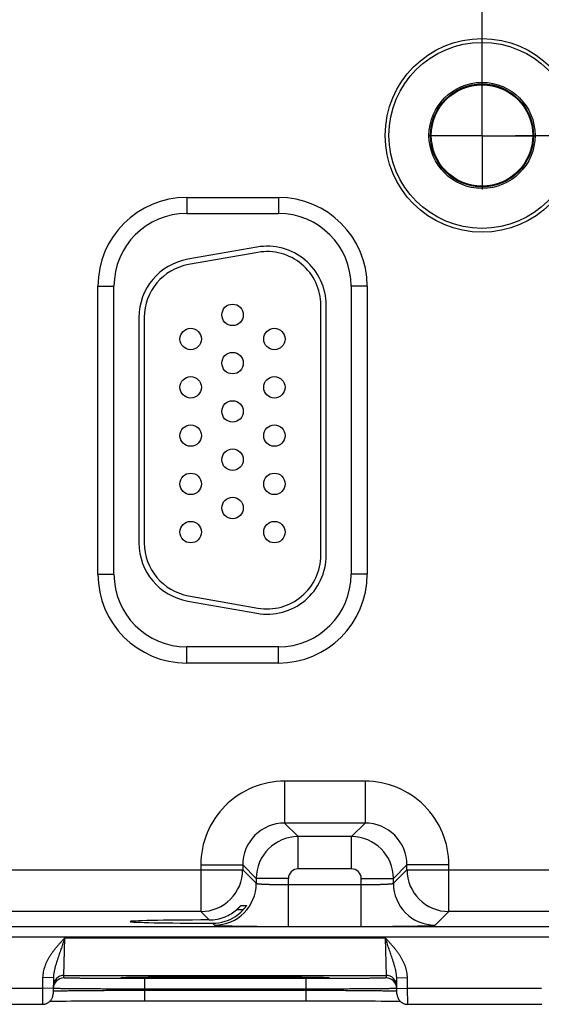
# Model space of a CAD drawing. Header units: inches. Extents: x 0 to 34, y 0 to 22.
# Tile 22 of 78: x 12.4 to 13.3, y 13.1 to 15. Entities that reach past the tile are written whole.
import ezdxf

# ---------------------------------------------------------------- set-up
doc = ezdxf.new("R2010")
doc.units = ezdxf.units.IN
doc.header["$LTSCALE"] = 1.87
doc.header["$MEASUREMENT"] = 0
doc.linetypes.add('CENTER', pattern=[0.6, 0.375, -0.075, 0.075, -0.075])
doc.layers.get('0').update_dxf_attribs({"linetype": 'CONTINUOUS'})
doc.layers.add('02___PRT_ALL_AXES', color=7, linetype='CONTINUOUS')
doc.layers.add('DIMENSIONS', color=7, linetype='CONTINUOUS')
doc.styles.get("Standard").update_dxf_attribs({"font": 'txt', "width": 0.8})
doc.dimstyles.new('DIMSTYLE_1', dxfattribs={"dimtxt": 0.15625, "dimasz": 0.1875, "dimexe": 0.125, "dimexo": 0.0625, "dimgap": 0.09, "dimtad": 0, "dimtih": 1, "dimtoh": 1, "dimzin": 4, "dimdsep": 46, "dimtxsty": 'STANDARD', "dimblk": 'CLOSED', "dimblk1": 'CLOSED', "dimblk2": 'CLOSED', "dimcen": 0.09, "dimadec": 0, "dimazin": 0, "dimtfac": 1, "dimtofl": 0, "dimtmove": 0, "dimatfit": 3, "dimldrblk": 'CLOSED', "dimfxl": 1, "dimtolj": 1, "dimtzin": 4, "dimarcsym": 0})

# ---------------------------------------------------------------- blocks, each defined once
blk = doc.blocks.new('*D6')
at = {"layer": 'DIMENSIONS', "color": 2, "linetype": 'CONTINUOUS'}
blk.add_line((13.3, 14.7518), (15.2729, 14.7518), dxfattribs=at)
at = {"layer": 'DIMENSIONS', "color": 2, "linetype": 'CONTINUOUS', "insert": (15.351, 14.8299), "char_height": 0.15625, "width": 1.40625, "attachment_point": 1, "rotation": 0, "line_spacing_factor": 0.9}
blk.add_mtext('1.83{\\Ftxt.shx;\\W1.000000;\\H0.156250; }[46,6]', dxfattribs=at)
blk = doc.blocks.new('_CLOSED')
at = {"color": 0, "linetype": 'BYBLOCK'}
for p, q in [((0, 0), (-1, 0.1667)), ((-1, 0.1667), (-1, -0.1667)), ((-1, -0.1667), (0, 0)), ((-1, 0), (0, 0))]:
    blk.add_line(p, q, dxfattribs=at)
blk = doc.blocks.new('*D11')
at = {"layer": 'DIMENSIONS', "color": 2, "linetype": 'CONTINUOUS'}
blk.add_line((13.2375, 14.8143), (13.2375, 17.2724), dxfattribs=at)
at = {"layer": 'DIMENSIONS', "color": 2, "linetype": 'CONTINUOUS', "insert": (13.1594, 17.3506), "char_height": 0.15625, "width": 1.53125, "attachment_point": 1, "rotation": 90, "line_spacing_factor": 0.9}
blk.add_mtext('5.81{\\Ftxt.shx;\\W1.000000;\\H0.156250; }[147,6]', dxfattribs=at)

msp = doc.modelspace()

# ---------------------------------------------------------------- linework, layer by layer
at = {"color": 7, "linetype": 'CONTINUOUS'}
for p, q in [((12.687, 14.6363), (12.858, 14.6363)), ((12.687, 14.6363), (12.687, 14.6063)), ((12.858, 14.6363), (12.858, 14.6063)), ((12.687, 14.6063), (12.858, 14.6063)), ((12.8179, 14.5436), (12.6889, 14.5209)), ((12.8196, 14.5338), (12.6906, 14.5111)), ((12.5215, 14.4708), (12.5515, 14.4708)), ((12.5215, 13.9338), (12.5215, 14.4708)), ((12.5515, 13.9338), (12.5515, 14.4708)), ((13.0235, 14.4708), (12.9935, 14.4708)), ((12.9935, 14.4708), (12.9935, 13.9338)), ((13.0235, 14.4708), (13.0235, 13.9338)), ((12.937, 13.9693), (12.937, 14.4353)), ((12.947, 13.9693), (12.947, 14.4353)), ((12.598, 14.4126), (12.598, 13.9921)), ((12.608, 14.4126), (12.608, 13.9921)), ((12.5215, 13.9338), (12.5515, 13.9338)), ((13.0235, 13.9338), (12.9935, 13.9338)), ((12.6889, 13.8837), (12.8179, 13.861)), ((12.6906, 13.8936), (12.8196, 13.8708)), ((12.858, 13.7983), (12.687, 13.7983)), ((12.687, 13.7683), (12.687, 13.7983)), ((12.858, 13.7683), (12.858, 13.7983)), ((12.858, 13.7683), (12.687, 13.7683)), ((13.0197, 13.548), (12.8693, 13.548)), ((12.8693, 13.548), (12.8693, 13.47)), ((13.0197, 13.548), (13.0197, 13.47)), ((13.0197, 13.47), (12.8693, 13.47)), ((12.8693, 13.47), (12.8947, 13.4446)), ((13.0197, 13.47), (12.9943, 13.4446)), ((12.9943, 13.4446), (12.8947, 13.4446)), ((12.8947, 13.3846), (12.8947, 13.4446)), ((12.9943, 13.3846), (12.9943, 13.4446)), ((12.1676, 13.383), (12.7914, 13.383)), ((12.7134, 13.392), (12.7914, 13.392)), ((12.7134, 13.392), (12.7134, 13.305)), ((12.7914, 13.392), (12.8167, 13.3666)), ((12.7914, 13.392), (12.7914, 13.383)), ((12.7914, 13.383), (12.8167, 13.3576)), ((12.9943, 13.3846), (12.8947, 13.3846)), ((13.0976, 13.392), (13.0723, 13.3666)), ((13.0723, 13.3576), (13.0976, 13.383)), ((13.1756, 13.392), (13.0976, 13.392)), ((13.0976, 13.383), (13.0976, 13.392)), ((13.0976, 13.383), (13.7214, 13.383)), ((13.1756, 13.305), (13.1756, 13.392)), ((12.8767, 13.3666), (12.8167, 13.3666)), ((12.8167, 13.3666), (12.8167, 13.3576)), ((12.8767, 13.2772), (12.8767, 13.3666)), ((13.0123, 13.3666), (13.0723, 13.3666)), ((13.0123, 13.2772), (13.0123, 13.3666)), ((13.0723, 13.3576), (13.0723, 13.3666)), ((12.8767, 13.3552), (13.0123, 13.3552)), ((12.7924, 13.3085), (12.7801, 13.3085)), ((12.7881, 13.3162), (12.7984, 13.3162)), ((12.7134, 13.305), (12.2456, 13.305)), ((12.7134, 13.305), (12.729, 13.2894)), ((13.1503, 13.2796), (13.1756, 13.305)), ((13.6434, 13.305), (13.1756, 13.305)), ((10.467, 13.2771), (14.1372, 13.2771)), ((12.7351, 13.2832), (12.7387, 13.2796)), ((12.8767, 13.2772), (13.0123, 13.2772)), ((10.467, 13.2581), (14.1372, 13.2581)), ((12.4583, 13.186), (12.4598, 13.256)), ((12.4598, 13.256), (13.0572, 13.256)), ((13.0572, 13.256), (13.0587, 13.186)), ((12.4185, 13.1818), (12.4182, 13.1621)), ((12.4385, 13.1815), (12.4185, 13.1818)), ((12.4385, 13.1815), (12.438, 13.1517)), ((12.4582, 13.1813), (12.4583, 13.186)), ((12.4583, 13.186), (13.0587, 13.186)), ((12.5671, 13.1821), (12.5672, 13.1821)), ((12.5672, 13.1821), (12.5673, 13.1821)), ((12.5673, 13.1821), (12.5675, 13.1821)), ((12.5675, 13.1821), (12.5678, 13.1821)), ((12.5678, 13.1821), (12.5681, 13.1821)), ((12.5681, 13.1821), (12.5687, 13.1822)), ((12.5687, 13.1822), (12.5693, 13.1822)), ((12.5693, 13.1822), (12.5705, 13.1822)), ((12.5705, 13.1822), (12.5718, 13.1823)), ((12.5718, 13.1823), (12.574, 13.1823)), ((12.574, 13.1823), (12.5771, 13.1824)), ((12.5771, 13.1824), (12.5803, 13.1825)), ((12.5803, 13.1825), (12.5842, 13.1826)), ((12.5842, 13.1826), (12.5891, 13.1827)), ((12.5891, 13.1827), (12.595, 13.1827)), ((12.595, 13.1827), (12.6021, 13.1828)), ((12.6021, 13.1828), (12.6082, 13.1829)), ((12.9089, 13.18), (12.6081, 13.18)), ((12.6081, 13.18), (12.6081, 13.1603)), ((12.6082, 13.1829), (12.6153, 13.183)), ((12.6153, 13.183), (12.6234, 13.183)), ((12.6234, 13.183), (12.6332, 13.1831)), ((12.6332, 13.1831), (12.6455, 13.1832)), ((12.6455, 13.1832), (12.6555, 13.1833)), ((12.6555, 13.1833), (12.6668, 13.1833)), ((12.6668, 13.1833), (12.6791, 13.1834)), ((12.6791, 13.1834), (12.6918, 13.1834)), ((12.6918, 13.1834), (12.7048, 13.1835)), ((12.7048, 13.1835), (12.718, 13.1835)), ((12.718, 13.1835), (12.7315, 13.1835)), ((12.7315, 13.1835), (12.7451, 13.1835)), ((12.7451, 13.1835), (12.7585, 13.1835)), ((12.7585, 13.1835), (12.7719, 13.1835)), ((12.7719, 13.1835), (12.7855, 13.1835)), ((12.7855, 13.1835), (12.799, 13.1835)), ((12.799, 13.1835), (12.8122, 13.1835)), ((12.8122, 13.1835), (12.8252, 13.1834)), ((12.8252, 13.1834), (12.8379, 13.1834)), ((12.8379, 13.1834), (12.8501, 13.1833)), ((12.8501, 13.1833), (12.862, 13.1833)), ((12.862, 13.1833), (12.8732, 13.1832)), ((12.8732, 13.1832), (12.883, 13.1831)), ((12.883, 13.1831), (12.8914, 13.1831)), ((12.8914, 13.1831), (12.9019, 13.183)), ((12.9019, 13.183), (12.9102, 13.1829)), ((12.9089, 13.18), (12.9089, 13.1603)), ((12.9102, 13.1829), (12.9171, 13.1828)), ((12.9171, 13.1828), (12.9228, 13.1827)), ((12.9228, 13.1827), (12.9276, 13.1827)), ((12.9276, 13.1827), (12.9328, 13.1826)), ((12.9328, 13.1826), (12.9369, 13.1825)), ((12.9369, 13.1825), (12.9403, 13.1824)), ((12.9403, 13.1824), (12.943, 13.1823)), ((12.943, 13.1823), (12.9451, 13.1823)), ((12.9451, 13.1823), (12.9468, 13.1822)), ((12.9468, 13.1822), (12.9477, 13.1822)), ((12.9477, 13.1822), (12.9485, 13.1821)), ((12.9485, 13.1821), (12.9489, 13.1821)), ((12.9494, 13.1821), (12.9496, 13.1821)), ((12.9496, 13.1821), (12.9498, 13.1821)), ((13.0587, 13.186), (13.0588, 13.1813)), ((13.0785, 13.1815), (13.0985, 13.1818)), ((13.079, 13.1517), (13.0785, 13.1815)), ((13.0988, 13.1621), (13.0985, 13.1818)), ((12.1688, 13.1621), (12.4182, 13.1621)), ((12.4182, 13.1621), (12.418, 13.1321)), ((12.4382, 13.1617), (12.4182, 13.1621)), ((12.4383, 13.1616), (12.4382, 13.1616)), ((13.0788, 13.1616), (13.0787, 13.1616)), ((13.0788, 13.1617), (13.0988, 13.1621)), ((13.0988, 13.1621), (13.3482, 13.1621)), ((13.099, 13.1321), (13.0988, 13.1621)), ((12.4381, 13.1568), (12.4382, 13.1568)), ((12.9089, 13.1603), (12.6081, 13.1603)), ((12.6081, 13.1584), (12.6081, 13.1603)), ((12.6081, 13.1584), (12.9089, 13.1584)), ((12.6081, 13.1584), (12.6081, 13.1388)), ((12.9089, 13.1584), (12.9089, 13.1603)), ((12.9089, 13.1584), (12.9089, 13.1388)), ((13.0788, 13.1568), (13.0789, 13.1568)), ((12.169, 13.1321), (12.418, 13.1321)), ((12.4319, 13.1377), (12.4352, 13.1378)), ((12.4352, 13.1378), (12.4396, 13.1379)), ((12.4396, 13.1379), (12.444, 13.1379)), ((12.444, 13.1379), (12.4492, 13.138)), ((12.4492, 13.138), (12.4554, 13.1381)), ((12.4554, 13.1381), (12.4626, 13.1382)), ((12.4626, 13.1382), (12.471, 13.1383)), ((12.471, 13.1383), (12.4811, 13.1383)), ((12.4811, 13.1383), (12.4899, 13.1384)), ((12.4899, 13.1384), (12.4999, 13.1385)), ((12.4999, 13.1385), (12.5115, 13.1385)), ((12.5115, 13.1385), (12.5252, 13.1386)), ((12.5252, 13.1386), (12.536, 13.1386)), ((12.536, 13.1386), (12.5484, 13.1387)), ((12.5484, 13.1387), (12.5616, 13.1387)), ((12.5616, 13.1387), (12.5748, 13.1387)), ((12.5748, 13.1387), (12.5881, 13.1388)), ((12.5881, 13.1388), (12.6016, 13.1388)), ((12.6016, 13.1388), (12.9089, 13.1388)), ((12.9089, 13.1388), (12.9221, 13.1388)), ((12.9221, 13.1388), (12.9355, 13.1387)), ((12.9355, 13.1387), (12.9488, 13.1387)), ((12.9488, 13.1387), (12.9618, 13.1387)), ((12.9618, 13.1387), (12.9746, 13.1387)), ((12.9746, 13.1387), (12.9871, 13.1386)), ((12.9871, 13.1386), (12.9991, 13.1386)), ((12.9991, 13.1386), (13.0108, 13.1385)), ((13.0108, 13.1385), (13.0215, 13.1384)), ((13.0215, 13.1384), (13.031, 13.1384)), ((13.031, 13.1384), (13.0391, 13.1383)), ((13.0391, 13.1383), (13.0497, 13.1382)), ((13.0497, 13.1382), (13.0586, 13.1381)), ((13.0586, 13.1381), (13.0659, 13.138)), ((13.0659, 13.138), (13.0718, 13.138)), ((13.0718, 13.138), (13.0766, 13.1379)), ((13.0766, 13.1379), (13.0807, 13.1378)), ((13.0807, 13.1378), (13.084, 13.1377)), ((13.084, 13.1377), (13.0851, 13.1377)), ((13.099, 13.1321), (13.348, 13.1321))]:
    msp.add_line(p, q, dxfattribs=at)
for points in [[(12.567, 13.1821), (12.567, 13.1821), (12.567, 13.1821), (12.5671, 13.1821)], [(12.9489, 13.1821), (12.9493, 13.1821), (12.9494, 13.1821)], [(12.9498, 13.1821), (12.9499, 13.1821), (12.95, 13.1821), (12.95, 13.1821)], [(12.418, 13.1321), (12.4187, 13.1321), (12.4199, 13.1322), (12.4211, 13.1323), (12.4223, 13.1325), (12.4235, 13.1328), (12.4246, 13.1332), (12.4258, 13.1336), (12.4269, 13.1341), (12.4279, 13.1347), (12.429, 13.1354), (12.43, 13.1361), (12.4309, 13.1368), (12.4318, 13.1376), (12.4327, 13.1385), (12.4335, 13.1394), (12.4342, 13.1404), (12.4349, 13.1414), (12.4355, 13.1424), (12.4361, 13.1435), (12.4366, 13.1446), (12.437, 13.1458), (12.4373, 13.1469), (12.4376, 13.1481), (12.4378, 13.1493), (12.438, 13.1505), (12.438, 13.1517)], [(13.079, 13.1517), (13.079, 13.1505), (13.0792, 13.1493), (13.0794, 13.1481), (13.0797, 13.1469), (13.08, 13.1458), (13.0804, 13.1446), (13.0809, 13.1435), (13.0815, 13.1424), (13.0821, 13.1414), (13.0828, 13.1404), (13.0835, 13.1394), (13.0843, 13.1385), (13.0852, 13.1376), (13.0861, 13.1368), (13.087, 13.1361), (13.088, 13.1354), (13.0891, 13.1347), (13.0901, 13.1341), (13.0912, 13.1336), (13.0924, 13.1332), (13.0935, 13.1328), (13.0947, 13.1325), (13.0959, 13.1323), (13.0971, 13.1322), (13.0983, 13.1321), (13.099, 13.1321)], [(13.348, 13.1321), (13.3487, 13.1321)]]:
    msp.add_lwpolyline(points, dxfattribs=at)
for centre, radius in [((13.2375, 14.7518), 0.1805), ((13.2375, 14.7518), 0.1734), ((13.2375, 14.7518), 0.0989), ((13.2375, 14.7518), 0.096), ((13.2375, 14.7518), 0.0945), ((12.7725, 14.4173), 0.02), ((12.6945, 14.3723), 0.02), ((12.8505, 14.3723), 0.02), ((12.7725, 14.3273), 0.02), ((12.6945, 14.2823), 0.02), ((12.8505, 14.2823), 0.02), ((12.7725, 14.2373), 0.02), ((12.6945, 14.1923), 0.02), ((12.8505, 14.1923), 0.02), ((12.7725, 14.1473), 0.02), ((12.6945, 14.1023), 0.02), ((12.8505, 14.1023), 0.02), ((12.7725, 14.0573), 0.02), ((12.6945, 14.0123), 0.02), ((12.8505, 14.0123), 0.02)]:
    msp.add_circle(centre, radius, dxfattribs=at)
for centre, radius, start, end in [((12.687, 14.4708), 0.1655, 90, 180), ((12.858, 14.4708), 0.1655, 0, 90), ((12.687, 14.4708), 0.1355, 90, 180), ((12.858, 14.4708), 0.1355, 0, 90), ((12.837, 14.4353), 0.11, 0, 100), ((12.708, 14.4126), 0.11, 100, 180), ((12.837, 14.4353), 0.1, 0, 100), ((12.708, 14.4126), 0.1, 100, 180), ((12.708, 13.9921), 0.11, 180, 260), ((12.708, 13.9921), 0.1, 180, 260), ((12.837, 13.9693), 0.11, 260, 360), ((12.837, 13.9693), 0.1, 260, 360), ((12.687, 13.9338), 0.1655, 180, 270), ((12.687, 13.9338), 0.1355, 180, 270), ((12.858, 13.9338), 0.1655, 270, 360), ((12.858, 13.9338), 0.1355, 270, 360), ((12.8693, 13.392), 0.156, 89.9963, 180.0037), ((13.0197, 13.392), 0.156, 359.9963, 90.0037), ((12.8693, 13.392), 0.0779, 89.9712, 180.0288), ((13.0197, 13.392), 0.0779, 359.9712, 90.0288), ((12.8947, 13.3666), 0.078, 90.0153, 179.9847), ((12.9943, 13.3666), 0.078, 0.0153, 89.9847), ((12.7133, 13.383), 0.078, 270.0209, 359.9791), ((12.8947, 13.3666), 0.018, 89.9962, 180.0037), ((12.9943, 13.3666), 0.018, 359.9962, 90.0037), ((13.1757, 13.383), 0.078, 180.0209, 269.9791), ((12.7387, 13.3576), 0.078, 270.0209, 359.9791), ((13.1503, 13.3576), 0.078, 180.0209, 269.9791), ((12.7287, 13.368), 0.0786, 292.2666, 310.7845), ((12.7353, 13.3606), 0.0774, 287.4724, 316.8221), ((12.7287, 13.3679), 0.0786, 270.1847, 292.2821), ((12.7353, 13.3607), 0.0774, 269.8558, 287.4495), ((12.4582, 13.1613), 0.02, 89.9987, 178.7553), ((12.4583, 13.166), 0.02, 89.9987, 178.9988), ((12.5716, 13.1014), 0.0808, 93.1152, 93.2829), ((12.9453, 13.0995), 0.0828, 86.7202, 86.8828), ((13.0587, 13.166), 0.02, 1.0012, 90.0013), ((13.0588, 13.1613), 0.02, 1.2447, 90.0013), ((12.4582, 13.1613), 0.02, 178.7564, 179), ((13.0588, 13.1613), 0.02, 1, 1.2436)]:
    msp.add_arc(centre, radius, start, end, dxfattribs=at)
msp.add_ellipse((12.7585, 13.2863), major_axis=(0.1771, 0), ratio=0.017455, start_param=1.73829, end_param=4.579802, dxfattribs=at)
for points, knots in [([(12.8167, 13.3576), (12.8167, 13.3576), (12.8168, 13.3575), (12.8168, 13.3575), (12.8168, 13.3575), (12.8169, 13.3574), (12.817, 13.3574), (12.8171, 13.3573), (12.8173, 13.3573), (12.8175, 13.3572), (12.8178, 13.3572), (12.8181, 13.3571), (12.8184, 13.3571), (12.8189, 13.357), (12.8196, 13.3569), (12.8205, 13.3568), (12.8216, 13.3567), (12.8228, 13.3566), (12.8242, 13.3565), (12.8256, 13.3564), (12.8278, 13.3562), (12.8308, 13.3561), (12.8348, 13.3559), (12.8383, 13.3558), (12.8413, 13.3557), (12.8446, 13.3556), (12.8488, 13.3555), (12.8541, 13.3554), (12.8595, 13.3553), (12.8652, 13.3553), (12.8709, 13.3552), (12.8748, 13.3552), (12.8767, 13.3552)], [0, 0, 0, 0, 0.001207, 0.001962, 0.002834, 0.003831, 0.004957, 0.007611, 0.010816, 0.014578, 0.018902, 0.023789, 0.02924, 0.035253, 0.048956, 0.064876, 0.08298, 0.10323, 0.12558, 0.149981, 0.176376, 0.234901, 0.300614, 0.372902, 0.411302, 0.451089, 0.534442, 0.622179, 0.713474, 0.807469, 0.903279, 1, 1, 1, 1]), ([(13.0123, 13.3552), (13.0142, 13.3552), (13.0181, 13.3552), (13.0238, 13.3553), (13.0295, 13.3553), (13.0349, 13.3554), (13.0402, 13.3555), (13.0444, 13.3556), (13.0477, 13.3557), (13.0507, 13.3558), (13.0542, 13.3559), (13.0582, 13.3561), (13.0612, 13.3562), (13.0634, 13.3564), (13.0648, 13.3565), (13.0662, 13.3566), (13.0674, 13.3567), (13.0685, 13.3568), (13.0694, 13.3569), (13.0701, 13.357), (13.0706, 13.3571), (13.0709, 13.3571), (13.0712, 13.3572), (13.0715, 13.3572), (13.0717, 13.3573), (13.0719, 13.3573), (13.072, 13.3574), (13.0721, 13.3574), (13.0722, 13.3575), (13.0722, 13.3575), (13.0722, 13.3575), (13.0723, 13.3576), (13.0723, 13.3576)], [0, 0, 0, 0, 0.096721, 0.192531, 0.286526, 0.377821, 0.465558, 0.548911, 0.588698, 0.627098, 0.699386, 0.765099, 0.823624, 0.850019, 0.87442, 0.89677, 0.91702, 0.935124, 0.951044, 0.964747, 0.97076, 0.976211, 0.981098, 0.985422, 0.989184, 0.992389, 0.995043, 0.996169, 0.997166, 0.998038, 0.998793, 1, 1, 1, 1]), ([(12.7801, 13.3085), (12.7805, 13.3089), (12.7813, 13.3095), (12.7822, 13.3104), (12.7829, 13.311), (12.7836, 13.3116), (12.7842, 13.3122), (12.7848, 13.3128), (12.7854, 13.3134), (12.7859, 13.314), (12.7863, 13.3144), (12.7866, 13.3147), (12.7869, 13.315), (12.7871, 13.3152), (12.7873, 13.3154), (12.7874, 13.3155), (12.7876, 13.3157), (12.7877, 13.3158), (12.7878, 13.3159), (12.7879, 13.316), (12.7879, 13.3161), (12.788, 13.3161), (12.788, 13.3161), (12.788, 13.3162), (12.7881, 13.3162), (12.7881, 13.3162), (12.7881, 13.3162), (12.7881, 13.3162), (12.7881, 13.3162)], [0, 0, 0, 0, 0.173386, 0.258564, 0.342266, 0.424088, 0.503565, 0.580166, 0.653275, 0.722177, 0.786042, 0.81579, 0.843905, 0.870245, 0.894656, 0.916976, 0.937034, 0.954652, 0.969646, 0.976103, 0.981836, 0.986824, 0.991045, 0.994481, 0.997117, 0.998946, 0.999564, 1, 1, 1, 1]), ([(12.7984, 13.3162), (12.7984, 13.3162), (12.7984, 13.3162), (12.7984, 13.3162), (12.7984, 13.3162), (12.7984, 13.3162), (12.7984, 13.3162), (12.7984, 13.3162), (12.7984, 13.3161), (12.7984, 13.3161), (12.7984, 13.3161), (12.7983, 13.3161), (12.7983, 13.316), (12.7983, 13.316), (12.7982, 13.3159), (12.7982, 13.3158), (12.7982, 13.3158), (12.7981, 13.3157), (12.798, 13.3155), (12.7978, 13.3153), (12.7976, 13.3149), (12.7973, 13.3144), (12.7969, 13.3139), (12.7964, 13.3133), (12.796, 13.3127), (12.7954, 13.312), (12.7949, 13.3113), (12.7943, 13.3106), (12.7937, 13.3099), (12.7928, 13.3089), (12.7922, 13.3082), (12.7917, 13.3077)], [0, 0, 0, 0, 0.000303, 0.000605, 0.001019, 0.001592, 0.002342, 0.003275, 0.004395, 0.005701, 0.00887, 0.012775, 0.017404, 0.022743, 0.028778, 0.035491, 0.042867, 0.050889, 0.068805, 0.089102, 0.136306, 0.191455, 0.253565, 0.321727, 0.395112, 0.472966, 0.554606, 0.639419, 0.726847, 0.816388, 1, 1, 1, 1]), ([(12.7387, 13.2796), (12.7387, 13.2796), (12.7388, 13.2796), (12.7388, 13.2796), (12.7388, 13.2795), (12.7389, 13.2795), (12.739, 13.2795), (12.7391, 13.2794), (12.7393, 13.2794), (12.7396, 13.2794), (12.7401, 13.2793), (12.7406, 13.2792), (12.7412, 13.2792), (12.7418, 13.2791), (12.7426, 13.2791), (12.7434, 13.279), (12.7443, 13.279), (12.7456, 13.2789), (12.7475, 13.2788), (12.75, 13.2787), (12.7528, 13.2786), (12.7559, 13.2785), (12.7593, 13.2784), (12.7629, 13.2783), (12.7668, 13.2782), (12.771, 13.2781), (12.7754, 13.278), (12.7818, 13.2779), (12.7903, 13.2778), (12.801, 13.2776), (12.8125, 13.2775), (12.8246, 13.2774), (12.8372, 13.2773), (12.8502, 13.2773), (12.8634, 13.2772), (12.8723, 13.2772), (12.8767, 13.2772)], [0, 0, 0, 0, 0.000163, 0.000356, 0.000838, 0.001455, 0.002212, 0.003109, 0.00415, 0.006665, 0.00976, 0.013432, 0.017681, 0.022505, 0.027903, 0.033872, 0.04041, 0.047512, 0.063391, 0.081469, 0.101707, 0.124062, 0.14848, 0.174901, 0.203262, 0.233502, 0.265548, 0.299322, 0.371734, 0.450067, 0.533574, 0.621478, 0.712943, 0.807113, 0.9031, 1, 1, 1, 1]), ([(13.0123, 13.2772), (13.0167, 13.2772), (13.0256, 13.2772), (13.0388, 13.2773), (13.0518, 13.2773), (13.0644, 13.2774), (13.0765, 13.2775), (13.088, 13.2776), (13.0987, 13.2778), (13.1072, 13.2779), (13.1136, 13.278), (13.118, 13.2781), (13.1222, 13.2782), (13.1261, 13.2783), (13.1297, 13.2784), (13.1331, 13.2785), (13.1362, 13.2786), (13.139, 13.2787), (13.1415, 13.2788), (13.1434, 13.2789), (13.1447, 13.279), (13.1456, 13.279), (13.1464, 13.2791), (13.1472, 13.2791), (13.1478, 13.2792), (13.1484, 13.2792), (13.1489, 13.2793), (13.1494, 13.2794), (13.1497, 13.2794), (13.1499, 13.2794), (13.15, 13.2795), (13.1501, 13.2795), (13.1502, 13.2795), (13.1502, 13.2796), (13.1502, 13.2796), (13.1503, 13.2796), (13.1503, 13.2796)], [0, 0, 0, 0, 0.0969, 0.192887, 0.287057, 0.378522, 0.466426, 0.549933, 0.628266, 0.700678, 0.734452, 0.766498, 0.796738, 0.825099, 0.85152, 0.875938, 0.898293, 0.918531, 0.936609, 0.952488, 0.95959, 0.966128, 0.972097, 0.977495, 0.982319, 0.986568, 0.99024, 0.993335, 0.99585, 0.996891, 0.997788, 0.998545, 0.999162, 0.999644, 0.999837, 1, 1, 1, 1]), ([(12.4598, 13.256), (12.4586, 13.2546), (12.4568, 13.2527), (12.4543, 13.25), (12.4519, 13.2473), (12.4489, 13.2439), (12.4453, 13.2398), (12.4418, 13.2357), (12.4385, 13.2314), (12.4358, 13.2277), (12.4338, 13.2247), (12.4323, 13.2225), (12.4308, 13.2202), (12.4295, 13.2178), (12.4281, 13.2155), (12.4269, 13.2131), (12.4257, 13.2106), (12.4246, 13.2081), (12.4235, 13.2056), (12.4222, 13.2022), (12.4209, 13.1979), (12.4196, 13.1926), (12.4188, 13.1873), (12.4186, 13.1836), (12.4185, 13.1818)], [0, 0, 0, 0, 0.062502, 0.093753, 0.125005, 0.187507, 0.25001, 0.312513, 0.375016, 0.437518, 0.46877, 0.500023, 0.531275, 0.562527, 0.59378, 0.625032, 0.656284, 0.687536, 0.718788, 0.75004, 0.812534, 0.875025, 0.937514, 1, 1, 1, 1]), ([(12.4598, 13.256), (12.4593, 13.2544), (12.4582, 13.2512), (12.4566, 13.2464), (12.455, 13.2417), (12.4534, 13.237), (12.4518, 13.2323), (12.4502, 13.2276), (12.4486, 13.223), (12.4473, 13.2191), (12.4463, 13.2161), (12.4456, 13.2138), (12.4448, 13.2115), (12.4441, 13.2092), (12.4434, 13.207), (12.4427, 13.2047), (12.4421, 13.2024), (12.4415, 13.2001), (12.4409, 13.1978), (12.4404, 13.1955), (12.4399, 13.1932), (12.4395, 13.1909), (12.4391, 13.1886), (12.4387, 13.1854), (12.4386, 13.1831), (12.4385, 13.1815)], [0, 0, 0, 0, 0.064934, 0.129755, 0.194354, 0.258635, 0.322517, 0.385939, 0.448866, 0.511285, 0.54231, 0.573219, 0.604018, 0.634715, 0.665319, 0.695844, 0.726302, 0.756707, 0.787075, 0.817423, 0.847767, 0.878122, 0.908508, 0.93894, 1, 1, 1, 1]), ([(13.0985, 13.1818), (13.0985, 13.1827), (13.0984, 13.1846), (13.0981, 13.1882), (13.0974, 13.1926), (13.0961, 13.1979), (13.0945, 13.2031), (13.0925, 13.2082), (13.0902, 13.2131), (13.0876, 13.2178), (13.0848, 13.2225), (13.0817, 13.227), (13.0785, 13.2314), (13.0752, 13.2357), (13.0717, 13.2398), (13.0681, 13.2439), (13.0651, 13.2473), (13.0627, 13.25), (13.0602, 13.2527), (13.0584, 13.2546), (13.0572, 13.256)], [0, 0, 0, 0, 0.031251, 0.062503, 0.124993, 0.187485, 0.249979, 0.312476, 0.374974, 0.437473, 0.499974, 0.562476, 0.624979, 0.687483, 0.749987, 0.81249, 0.874994, 0.906246, 0.937497, 1, 1, 1, 1]), ([(13.0785, 13.1815), (13.0785, 13.1823), (13.0784, 13.1839), (13.0781, 13.187), (13.0777, 13.1901), (13.0771, 13.1932), (13.0765, 13.1963), (13.0755, 13.2001), (13.0745, 13.2039), (13.0736, 13.207), (13.0729, 13.2092), (13.0722, 13.2115), (13.0714, 13.2138), (13.0707, 13.2161), (13.0697, 13.2191), (13.0684, 13.223), (13.0668, 13.2276), (13.0652, 13.2323), (13.0636, 13.237), (13.062, 13.2417), (13.0604, 13.2464), (13.0588, 13.2512), (13.0577, 13.2544), (13.0572, 13.256)], [0, 0, 0, 0, 0.030581, 0.061074, 0.121881, 0.152241, 0.182584, 0.243295, 0.304158, 0.334683, 0.365287, 0.395983, 0.426782, 0.45769, 0.488715, 0.551135, 0.614062, 0.677484, 0.741365, 0.805647, 0.870246, 0.935066, 1, 1, 1, 1]), ([(12.6081, 13.18), (12.6032, 13.18), (12.5935, 13.18), (12.579, 13.18), (12.5647, 13.18), (12.5509, 13.1801), (12.5377, 13.1801), (12.5251, 13.1802), (12.5151, 13.1803), (12.5075, 13.1803), (12.5022, 13.1804), (12.4971, 13.1804), (12.4923, 13.1805), (12.4878, 13.1805), (12.4835, 13.1806), (12.4796, 13.1806), (12.476, 13.1807), (12.4727, 13.1807), (12.4697, 13.1808), (12.4674, 13.1808), (12.4658, 13.1809), (12.4647, 13.1809), (12.4636, 13.1809), (12.4627, 13.181), (12.4618, 13.181), (12.4611, 13.181), (12.4604, 13.1811), (12.4598, 13.1811), (12.4593, 13.1811), (12.459, 13.1812), (12.4587, 13.1812), (12.4586, 13.1812), (12.4585, 13.1812), (12.4584, 13.1812), (12.4583, 13.1812), (12.4583, 13.1812), (12.4583, 13.1813), (12.4582, 13.1813), (12.4582, 13.1813), (12.4582, 13.1813), (12.4582, 13.1813), (12.4582, 13.1813), (12.4582, 13.1813)], [0, 0, 0, 0, 0.098017, 0.195091, 0.290285, 0.382681, 0.471394, 0.555561, 0.634378, 0.671538, 0.707078, 0.740917, 0.77297, 0.803158, 0.831411, 0.857662, 0.881847, 0.903903, 0.923783, 0.941441, 0.949423, 0.956832, 0.963664, 0.969916, 0.975584, 0.980666, 0.985158, 0.989057, 0.992361, 0.995068, 0.996198, 0.997178, 0.998009, 0.998692, 0.998978, 0.999228, 0.999441, 0.999619, 0.999761, 0.999819, 0.999869, 1, 1, 1, 1]), ([(12.7585, 13.1801), (12.7516, 13.1801), (12.7378, 13.1802), (12.7173, 13.1802), (12.6973, 13.1802), (12.678, 13.1803), (12.6624, 13.1804), (12.6505, 13.1804), (12.6421, 13.1805), (12.6339, 13.1805), (12.6261, 13.1806), (12.6187, 13.1807), (12.6117, 13.1807), (12.6052, 13.1808), (12.599, 13.1809), (12.5934, 13.181), (12.5882, 13.181), (12.5835, 13.1811), (12.5793, 13.1812), (12.5761, 13.1813), (12.5739, 13.1813), (12.5724, 13.1814), (12.571, 13.1814), (12.5698, 13.1815), (12.5688, 13.1815), (12.5681, 13.1815), (12.5677, 13.1815), (12.5672, 13.1816), (12.5668, 13.1816), (12.5665, 13.1816), (12.5662, 13.1816), (12.5659, 13.1817), (12.5656, 13.1817), (12.5654, 13.1817), (12.5653, 13.1817), (12.5652, 13.1817), (12.5651, 13.1817), (12.565, 13.1817), (12.565, 13.1818), (12.5649, 13.1818), (12.5649, 13.1818), (12.5649, 13.1818), (12.5648, 13.1818), (12.5648, 13.1818), (12.5648, 13.1818), (12.5648, 13.1818), (12.5648, 13.1818), (12.5648, 13.1818), (12.5648, 13.1818), (12.5648, 13.1819), (12.5648, 13.1819), (12.5648, 13.1819), (12.5649, 13.1819), (12.5649, 13.1819), (12.565, 13.1819), (12.565, 13.1819), (12.5651, 13.1819), (12.5653, 13.182), (12.5655, 13.182), (12.5657, 13.182), (12.566, 13.182), (12.5663, 13.182), (12.5666, 13.1821), (12.5669, 13.1821), (12.567, 13.1821)], [0, 0, 0, 0, 0.106159, 0.21109, 0.313579, 0.412439, 0.506529, 0.551441, 0.594758, 0.636354, 0.676106, 0.713903, 0.749635, 0.783195, 0.814489, 0.843429, 0.869925, 0.893904, 0.915298, 0.934044, 0.942405, 0.950084, 0.957078, 0.96338, 0.968985, 0.971526, 0.97389, 0.976078, 0.97809, 0.979925, 0.981583, 0.983064, 0.984367, 0.985494, 0.985991, 0.986444, 0.986853, 0.987218, 0.987538, 0.987815, 0.988049, 0.988239, 0.988387, 0.988496, 0.988537, 0.988571, 0.988601, 0.988631, 0.988664, 0.988703, 0.988808, 0.988952, 0.989138, 0.989367, 0.989639, 0.989956, 0.990316, 0.991168, 0.992198, 0.993404, 0.994788, 0.996349, 0.998086, 1, 1, 1, 1]), ([(12.5672, 13.1821), (12.5675, 13.1821), (12.568, 13.1821), (12.5691, 13.1822), (12.5708, 13.1823), (12.5731, 13.1823), (12.5757, 13.1824), (12.5787, 13.1825), (12.582, 13.1825), (12.5857, 13.1826), (12.5913, 13.1827), (12.5991, 13.1828), (12.6093, 13.1829), (12.6207, 13.183), (12.6332, 13.1831), (12.6466, 13.1832), (12.6662, 13.1833), (12.6922, 13.1834), (12.7248, 13.1835), (12.7472, 13.1835), (12.7585, 13.1835)], [0, 0, 0, 0, 0.003782, 0.008049, 0.018029, 0.029917, 0.04369, 0.059325, 0.076792, 0.096055, 0.117075, 0.164229, 0.217884, 0.277627, 0.342989, 0.413465, 0.488504, 0.64991, 0.822193, 1, 1, 1, 1]), ([(12.7585, 13.1835), (12.7698, 13.1835), (12.7922, 13.1835), (12.8248, 13.1834), (12.8508, 13.1833), (12.8704, 13.1832), (12.8838, 13.1831), (12.8963, 13.183), (12.9077, 13.1829), (12.9179, 13.1828), (12.9257, 13.1827), (12.9313, 13.1826), (12.935, 13.1825), (12.9383, 13.1825), (12.9413, 13.1824), (12.9439, 13.1823), (12.9462, 13.1823), (12.9479, 13.1822), (12.949, 13.1821), (12.9495, 13.1821), (12.9498, 13.1821)], [0, 0, 0, 0, 0.177808, 0.350092, 0.511499, 0.586539, 0.657015, 0.722377, 0.78212, 0.835774, 0.882928, 0.903948, 0.923209, 0.940677, 0.956312, 0.970085, 0.981972, 0.991951, 0.996218, 1, 1, 1, 1]), ([(12.95, 13.1821), (12.9501, 13.1821), (12.9504, 13.1821), (12.9507, 13.182), (12.951, 13.182), (12.9513, 13.182), (12.9515, 13.182), (12.9517, 13.182), (12.9519, 13.1819), (12.952, 13.1819), (12.952, 13.1819), (12.9521, 13.1819), (12.9521, 13.1819), (12.9521, 13.1819), (12.9522, 13.1819), (12.9522, 13.1819), (12.9522, 13.1818), (12.9522, 13.1818), (12.9522, 13.1818), (12.9522, 13.1818), (12.9522, 13.1818), (12.9522, 13.1818), (12.9522, 13.1818), (12.9521, 13.1818), (12.9521, 13.1818), (12.9521, 13.1818), (12.952, 13.1818), (12.952, 13.1817), (12.9519, 13.1817), (12.9518, 13.1817), (12.9517, 13.1817), (12.9516, 13.1817), (12.9514, 13.1817), (12.9511, 13.1817), (12.9508, 13.1816), (12.9505, 13.1816), (12.9502, 13.1816), (12.9498, 13.1816), (12.9493, 13.1815), (12.9489, 13.1815), (12.9482, 13.1815), (12.9472, 13.1815), (12.946, 13.1814), (12.9446, 13.1814), (12.9431, 13.1813), (12.9409, 13.1813), (12.9377, 13.1812), (12.9335, 13.1811), (12.9288, 13.181), (12.9236, 13.181), (12.918, 13.1809), (12.9118, 13.1808), (12.9053, 13.1807), (12.8983, 13.1807), (12.8909, 13.1806), (12.8831, 13.1805), (12.8749, 13.1805), (12.8665, 13.1804), (12.8546, 13.1804), (12.839, 13.1803), (12.8197, 13.1802), (12.7997, 13.1802), (12.7792, 13.1802), (12.7654, 13.1801), (12.7585, 13.1801)], [0, 0, 0, 0, 0.001915, 0.003652, 0.005213, 0.006597, 0.007804, 0.008834, 0.009687, 0.010047, 0.010363, 0.010636, 0.010865, 0.011052, 0.011196, 0.011301, 0.011341, 0.011374, 0.011403, 0.011433, 0.011467, 0.011508, 0.011616, 0.011764, 0.011955, 0.012188, 0.012465, 0.012785, 0.01315, 0.013558, 0.014011, 0.014508, 0.015635, 0.016938, 0.018419, 0.020077, 0.021911, 0.023922, 0.02611, 0.028473, 0.031013, 0.036618, 0.04292, 0.049913, 0.057592, 0.065953, 0.084696, 0.10609, 0.130069, 0.156564, 0.185502, 0.216797, 0.250357, 0.286088, 0.323885, 0.363638, 0.405234, 0.448551, 0.493464, 0.587554, 0.686416, 0.788907, 0.893839, 1, 1, 1, 1]), ([(13.0588, 13.1813), (13.0588, 13.1813), (13.0588, 13.1813), (13.0588, 13.1813), (13.0588, 13.1813), (13.0588, 13.1813), (13.0587, 13.1813), (13.0587, 13.1812), (13.0587, 13.1812), (13.0586, 13.1812), (13.0585, 13.1812), (13.0584, 13.1812), (13.0583, 13.1812), (13.058, 13.1812), (13.0577, 13.1811), (13.0572, 13.1811), (13.0566, 13.1811), (13.0559, 13.181), (13.0552, 13.181), (13.0543, 13.181), (13.0534, 13.1809), (13.0523, 13.1809), (13.0512, 13.1809), (13.0496, 13.1808), (13.0473, 13.1808), (13.0443, 13.1807), (13.041, 13.1807), (13.0374, 13.1806), (13.0335, 13.1806), (13.0292, 13.1805), (13.0247, 13.1805), (13.0199, 13.1804), (13.0148, 13.1804), (13.0095, 13.1803), (13.0019, 13.1803), (12.9919, 13.1802), (12.9793, 13.1801), (12.9661, 13.1801), (12.9523, 13.18), (12.938, 13.18), (12.9235, 13.18), (12.9138, 13.18), (12.9089, 13.18)], [0, 0, 0, 0, 0.000131, 0.000181, 0.000239, 0.000381, 0.000559, 0.000772, 0.001022, 0.001308, 0.001992, 0.002823, 0.003804, 0.004933, 0.00764, 0.010943, 0.014842, 0.019334, 0.024416, 0.030084, 0.036336, 0.043168, 0.050577, 0.058558, 0.076217, 0.096098, 0.118154, 0.142337, 0.168589, 0.196842, 0.22703, 0.259083, 0.292922, 0.328463, 0.365622, 0.444439, 0.528606, 0.617319, 0.709715, 0.804909, 0.901983, 1, 1, 1, 1]), ([(12.6081, 13.1603), (12.6027, 13.1604), (12.5919, 13.1604), (12.5758, 13.1604), (12.5601, 13.1605), (12.5447, 13.1605), (12.53, 13.1606), (12.5159, 13.1607), (12.5027, 13.1608), (12.4905, 13.1608), (12.481, 13.1609), (12.4739, 13.161), (12.4691, 13.161), (12.4646, 13.1611), (12.4604, 13.1611), (12.4566, 13.1612), (12.4531, 13.1612), (12.4499, 13.1613), (12.4472, 13.1613), (12.4451, 13.1614), (12.4436, 13.1614), (12.4426, 13.1614), (12.4417, 13.1614), (12.441, 13.1615), (12.4403, 13.1615), (12.4397, 13.1615), (12.4392, 13.1615), (12.4389, 13.1616), (12.4386, 13.1616), (12.4385, 13.1616), (12.4384, 13.1616), (12.4383, 13.1616), (12.4383, 13.1616)], [0, 0, 0, 0, 0.095817, 0.190753, 0.283937, 0.374511, 0.461642, 0.54453, 0.622413, 0.694576, 0.760353, 0.790657, 0.819143, 0.845746, 0.870404, 0.893062, 0.913668, 0.932173, 0.948536, 0.96272, 0.968984, 0.974691, 0.979839, 0.984424, 0.988443, 0.991895, 0.994778, 0.99709, 0.998032, 0.998831, 0.999487, 1, 1, 1, 1]), ([(13.0787, 13.1616), (13.0787, 13.1616), (13.0786, 13.1616), (13.0785, 13.1616), (13.0784, 13.1616), (13.0781, 13.1616), (13.0778, 13.1615), (13.0773, 13.1615), (13.0767, 13.1615), (13.076, 13.1615), (13.0753, 13.1614), (13.0744, 13.1614), (13.0734, 13.1614), (13.0719, 13.1614), (13.0698, 13.1613), (13.0671, 13.1613), (13.0639, 13.1612), (13.0604, 13.1612), (13.0566, 13.1611), (13.0524, 13.1611), (13.0479, 13.161), (13.0431, 13.161), (13.036, 13.1609), (13.0265, 13.1608), (13.0143, 13.1608), (13.0011, 13.1607), (12.987, 13.1606), (12.9723, 13.1605), (12.9569, 13.1605), (12.9412, 13.1604), (12.9251, 13.1604), (12.9143, 13.1604), (12.9089, 13.1603)], [0, 0, 0, 0, 0.000513, 0.001169, 0.001968, 0.00291, 0.005222, 0.008105, 0.011557, 0.015576, 0.020161, 0.025309, 0.031016, 0.03728, 0.051464, 0.067827, 0.086332, 0.106938, 0.129596, 0.154254, 0.180857, 0.209343, 0.239647, 0.305425, 0.377587, 0.45547, 0.538358, 0.625489, 0.716063, 0.809247, 0.904183, 1, 1, 1, 1]), ([(12.4382, 13.1568), (12.4382, 13.1568), (12.4383, 13.1568), (12.4384, 13.1568), (12.4386, 13.1569), (12.4388, 13.1569), (12.4391, 13.1569), (12.4396, 13.1569), (12.4402, 13.157), (12.4409, 13.157), (12.4417, 13.157), (12.4425, 13.1571), (12.4435, 13.1571), (12.445, 13.1571), (12.4471, 13.1572), (12.4499, 13.1573), (12.453, 13.1573), (12.4565, 13.1574), (12.4604, 13.1574), (12.4645, 13.1575), (12.4691, 13.1576), (12.4739, 13.1576), (12.4809, 13.1577), (12.4905, 13.1578), (12.5027, 13.1579), (12.5159, 13.158), (12.5299, 13.1581), (12.5447, 13.1582), (12.56, 13.1583), (12.5758, 13.1583), (12.5919, 13.1584), (12.6027, 13.1584), (12.6081, 13.1584)], [0, 0, 0, 0, 0.00052, 0.001181, 0.001985, 0.002931, 0.005252, 0.008142, 0.011602, 0.015629, 0.02022, 0.025375, 0.031089, 0.037359, 0.051555, 0.067929, 0.086445, 0.10706, 0.129727, 0.154393, 0.181003, 0.209494, 0.239802, 0.305584, 0.377744, 0.455618, 0.538493, 0.625605, 0.716155, 0.80931, 0.904216, 1, 1, 1, 1]), ([(12.9089, 13.1584), (12.9143, 13.1584), (12.9251, 13.1584), (12.9412, 13.1583), (12.957, 13.1583), (12.9723, 13.1582), (12.9871, 13.1581), (13.0011, 13.158), (13.0143, 13.1579), (13.0265, 13.1578), (13.036, 13.1577), (13.0431, 13.1576), (13.0479, 13.1576), (13.0525, 13.1575), (13.0566, 13.1574), (13.0605, 13.1574), (13.064, 13.1573), (13.0671, 13.1573), (13.0699, 13.1572), (13.072, 13.1571), (13.0735, 13.1571), (13.0745, 13.1571), (13.0753, 13.157), (13.0761, 13.157), (13.0768, 13.157), (13.0774, 13.1569), (13.0779, 13.1569), (13.0782, 13.1569), (13.0784, 13.1569), (13.0786, 13.1568), (13.0787, 13.1568), (13.0788, 13.1568), (13.0788, 13.1568)], [0, 0, 0, 0, 0.095784, 0.19069, 0.283845, 0.374395, 0.461507, 0.544381, 0.622256, 0.694416, 0.760198, 0.790505, 0.818997, 0.845606, 0.870273, 0.892939, 0.913555, 0.932071, 0.948445, 0.962641, 0.968911, 0.974625, 0.97978, 0.984371, 0.988398, 0.991857, 0.994748, 0.997069, 0.998015, 0.998819, 0.99948, 1, 1, 1, 1])]:
    msp.add_open_spline(points, degree=3, knots=knots, dxfattribs=at)
at = {"layer": '02___PRT_ALL_AXES', "color": 7, "linetype": 'CENTER'}
for q in [(13.2375, 14.8514), (13.1374, 14.7513), (13.3376, 14.7513), (13.2375, 14.6512)]:
    msp.add_line((13.2375, 14.7513), q, dxfattribs=at)

# ---------------------------------------------------------------- dimensions: what is measured, and where the dimension line sits
at = {"layer": 'DIMENSIONS', "color": 2, "linetype": 'CONTINUOUS'}
for feature_location, offset, dtype, origin, picture, middle in [((13.2375, 14.8143), (0, 2.4581), 1, (7.4279, 14.7518), '*D11', (13.2375, 18.1162)), ((13.3, 14.7518), (1.9729, 0), 0, (13.2375, 16.5856), '*D6', (16.0542, 14.7518))]:
    dim = msp.add_ordinate_dim(feature_location=feature_location, offset=offset, dtype=dtype, origin=origin, dimstyle='DIMSTYLE_1', override={"dimtad": 1, "dimtih": 0, "dimtoh": 0}, dxfattribs=at)
    dim.commit()
    dim.dimension.update_dxf_attribs({"geometry": picture, "text_midpoint": middle})

doc.saveas('drawing.dxf')
